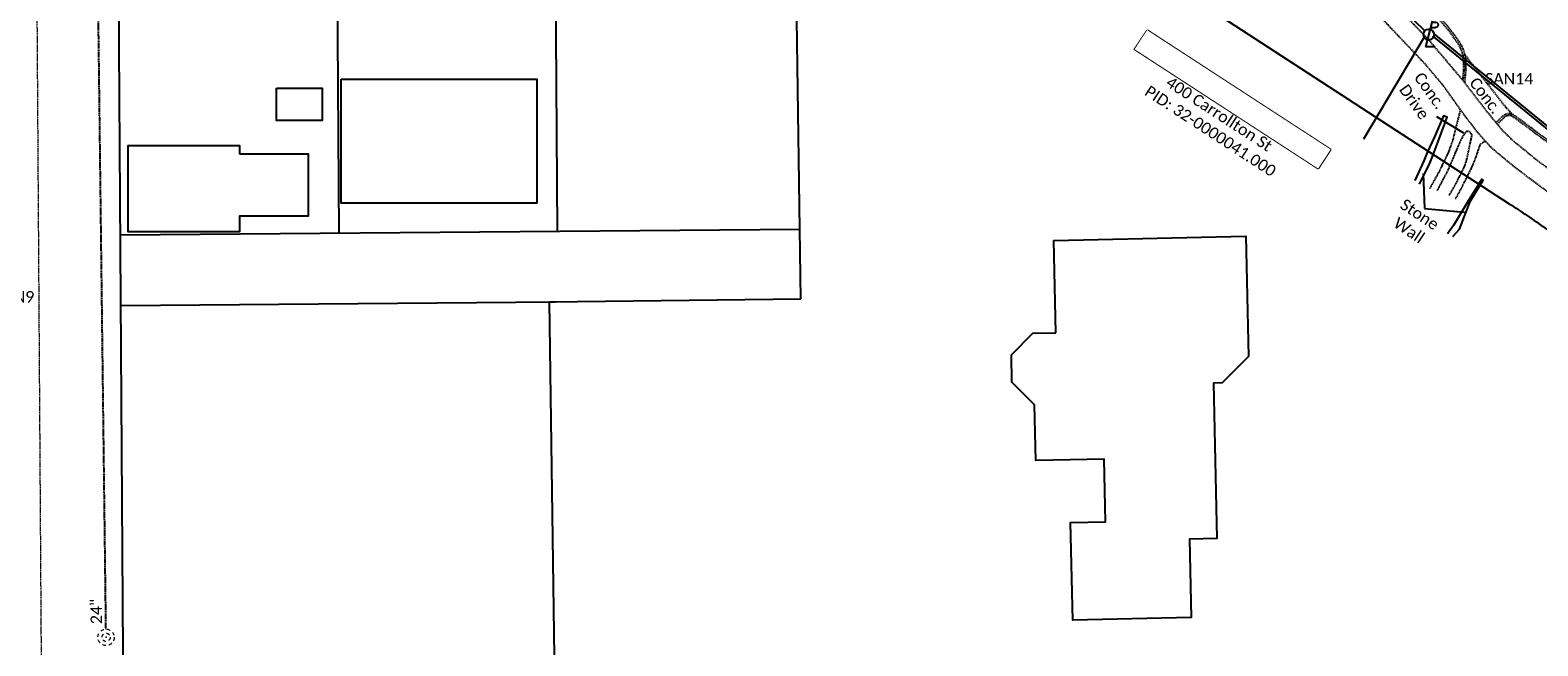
# Model space of a CAD drawing. Header units: feet. Extents: x 2296871 to 2305194, y 360020 to 364238.
# Tile 19 of 55: x 2302619 to 2302987, y 360746 to 360897. Entities that reach past the tile are written whole.
import ezdxf

# ---------------------------------------------------------------- set-up
doc = ezdxf.new("R2010")
doc.units = ezdxf.units.FT
doc.header["$MEASUREMENT"] = 0
doc.set_wipeout_variables(frame=1)
for name, pattern in [('DGN Style 2', [0.017105, 0.010263, -0.006842]), ('drainage01', [1.6, 0.85, -0.75]), ('OhDOT_USTN1', [0.055, 0.014, -0.041]), ('OhDOT_USTN3', [0.22, 0.165, -0.055]), ('OhDOT_USTN5', [0.11, 0.055, -0.055]), ('ohelecex', [0]), ('ohteleex', [0]), ('rowex', [0])]:
    doc.linetypes.add(name, pattern=pattern)
doc.layers.add('ALLIGNMENT_NOPLOT', color=1, linetype='DGN Style 2', lineweight=13, plot=False)
for name, color, linetype in [('BD_X_Building', 231, 'Continuous'), ('CM_X_Wall', 254, 'Continuous'), ('DR_X_Cells', 121, 'Continuous'), ('DR_X_Text', 7, 'Continuous'), ('DV_X_Property_Line', 7, 'Continuous'), ('PV_X_Curb', 120, 'OhDOT_USTN1'), ('PV_X_Driveway', 7, 'OhDOT_USTN5'), ('PV_X_EOP', 7, 'OhDOT_USTN3'), ('PV_X_Text', 7, 'Continuous'), ('PV_X_Walk', 120, 'OhDOT_USTN5'), ('RW_X_Fee_RW', 6, 'rowex'), ('SV_X_Text_Name', 7, 'Continuous'), ('SV_X_Text_Name_MASK', 7, 'Continuous'), ('TX_X_20', 7, 'Continuous'), ('UT_X_Electric_Cells', 1, 'Continuous'), ('UT_X_Misc_Cells', 7, 'Continuous'), ('UT_X_Overhead_Electric', 1, 'ohelecex'), ('UT_X_Overhead_Telecom', 30, 'ohteleex'), ('UT_X_Sanitary_Text', 7, 'Continuous')]:
    doc.layers.add(name, color=color, linetype=linetype)
doc.layers.add('DR_X_Storm_REMOVED', color=253, linetype='OhDOT_USTN1', plot=False)
doc.styles.add('Simplex Normal (0.14)', font='calibri.ttf', dxfattribs={"height": 0.14})
doc.styles.add('Straight-Normal', font='calibri.ttf', dxfattribs={"height": 0.14})

# ---------------------------------------------------------------- blocks, each defined once
blk = doc.blocks.new('ODOT STORM MANHOLE')
at = {"layer": 'DR_X_Cells', "color": 151, "linetype": 'drainage01', "lineweight": 0, "ltscale": 0.05}
for radius in [0.1, 0.05]:
    blk.add_circle((0, 0), radius, dxfattribs=at)
at = {"layer": 'DR_X_Cells', "color": 151, "linetype": 'Continuous', "lineweight": 0}
blk.add_point((0, 0), dxfattribs=at)
blk = doc.blocks.new('TLPW')
at = {"linetype": 'Continuous'}
for p, q in [((0.048, 0.18), (-0.04, -0.15)), ((0.128, 0.18), (-0.032, 0.18)), ((0.023, 0.086), (0.083, 0.086)), ((0.04, 0.15), (0.083, 0.15)), ((0.08, -0.15), (-0.04, -0.15))]:
    blk.add_line(p, q, dxfattribs=at)
blk.add_circle((0, 0), 0.065, dxfattribs=at)
at = {"linetype": 'Continuous', "extrusion": (0, 0, -1)}
blk.add_arc((-0.083, 0.118), 0.0319, 88.8767, 271.1233, dxfattribs=at)
blk = doc.blocks.new('ODOT ELEC TELE LIGHT POLE')
blk.add_blockref('TLPW', (0, 0))

msp = doc.modelspace()

# ---------------------------------------------------------------- linework, layer by layer
at = {"layer": 'ALLIGNMENT_NOPLOT'}
msp.add_lwpolyline([(2302618.61, 361141.06), (2302621.94, 360634.45)], dxfattribs=at)
at = {"layer": 'BD_X_Building'}
for points in [[(2302694.5, 360884.95), (2302742.25, 360884.95), (2302742.25, 360854.6), (2302694.5, 360854.6)], [(2302678.66, 360882.7), (2302689.8, 360882.7), (2302689.8, 360874.8), (2302678.66, 360874.8)], [(2302669.69, 360866.68), (2302686.41, 360866.68), (2302686.41, 360851.48), (2302669.69, 360851.48), (2302669.69, 360847.64), (2302642.51, 360847.64), (2302642.51, 360868.71), (2302669.69, 360868.71), (2302669.69, 360866.68)], [(2302868.97, 360822.98), (2302868.46, 360845.53), (2302915.35, 360846.59), (2302916.01, 360817.19), (2302909.52, 360810.7), (2302907.41, 360810.65), (2302908.27, 360772.67), (2302901.55, 360772.52), (2302901.98, 360753.39), (2302873.07, 360752.74), (2302872.53, 360776.58), (2302881.07, 360776.77), (2302880.73, 360792.12), (2302864.06, 360791.74), (2302863.75, 360805.36), (2302858.24, 360810.87), (2302858.09, 360817.59), (2302863.36, 360822.86), (2302868.97, 360822.98)]]:
    msp.add_lwpolyline(points, close=True, dxfattribs=at)
at = {"layer": 'CM_X_Wall', "flags": 128}
for points in [[(2302957.74, 360859.25), (2302960.22, 360864.36), (2302961.03, 360866.41), (2302962.56, 360870.38), (2302964.48, 360875.63), (2302963.63, 360875.94), (2302961.39, 360870.82), (2302959.64, 360866.98), (2302958.83, 360865), (2302956.58, 360860.14)], [(2302965.84, 360846.51), (2302967.54, 360848.29), (2302970.08, 360855.05), (2302973.3, 360860.27), (2302972.93, 360860.5), (2302969.69, 360855.29), (2302966.04, 360849.18), (2302964.55, 360847.11)]]:
    msp.add_lwpolyline(points, dxfattribs=at)
at = {"layer": 'DR_X_Storm_REMOVED', "flags": 128}
msp.add_lwpolyline([(2302637.06, 360750.55), (2302634.47, 360960.01)], dxfattribs=at)
at = {"layer": 'DV_X_Property_Line'}
for p, q in [((2302806.68, 360831.26), (2302804.72, 360968.29)), ((2302745.35, 360830.49), (2302806.68, 360831.26)), ((2302747.93, 360650.51), (2302745.35, 360830.49))]:
    msp.add_line(p, q, dxfattribs=at)
for points in [[(2302746.41, 360967.8), (2302747.2, 360847.8)], [(2302693.08, 360967.35), (2302693.87, 360847.35)], [(2302640.54, 360846.91), (2302806.43, 360848.3)], [(2302640.66, 360829.61), (2302746.77, 360830.5)]]:
    msp.add_lwpolyline(points, dxfattribs=at)
at = {"layer": 'PV_X_Curb', "flags": 128}
for points in [[(2302808.69, 360978.68), (2302809.43, 360978.55), (2302809.6, 360978.52), (2302810.62, 360978.32), (2302814.37, 360977.46), (2302819.18, 360976.36), (2302822.4, 360975.68), (2302823.91, 360975.31), (2302825.73, 360974.76), (2302826.56, 360974.48), (2302828.15, 360973.99), (2302831.51, 360972.98), (2302831.63, 360972.94), (2302833.17, 360972.53), (2302837.61, 360971.27), (2302840.48, 360970.38), (2302842.94, 360969.59), (2302845.12, 360968.85), (2302845.45, 360968.78), (2302846.57, 360968.43), (2302848.36, 360967.83), (2302849.45, 360967.45), (2302851.75, 360966.61), (2302852.67, 360966.24), (2302854.96, 360965.39), (2302855.73, 360965.1), (2302857.51, 360964.46), (2302860.17, 360963.45), (2302862.37, 360962.59), (2302867.88, 360960.41), (2302869.65, 360959.71), (2302875.02, 360957.42), (2302879.81, 360955.3), (2302883.61, 360953.55), (2302887.73, 360951.54), (2302889.51, 360950.7), (2302891.59, 360949.67), (2302892.82, 360949.09), (2302895.28, 360947.8), (2302900.1, 360945.27), (2302903.32, 360943.56), (2302906.22, 360941.91), (2302909.03, 360940.3), (2302911.56, 360938.85), (2302913.54, 360937.69), (2302915.95, 360936.2), (2302918.71, 360934.46), (2302923.41, 360931.5), (2302927.94, 360928.47), (2302931.01, 360926.42), (2302932.61, 360925.3), (2302934.43, 360924.01), (2302936.64, 360922.33), (2302939.02, 360920.54), (2302940.15, 360919.67), (2302940.98, 360919.04), (2302943.67, 360916.96), (2302946.69, 360914.64), (2302949.78, 360912.29), (2302952.1, 360910.51), (2302952.7, 360910), (2302954.41, 360908.35), (2302957.04, 360905.96), (2302957.74, 360905.23), (2302958.05, 360904.84), (2302958.37, 360904.45), (2302958.75, 360904.2), (2302959.79, 360903.11), (2302960.76, 360902.16), (2302960.83, 360902.08), (2302961.12, 360901.79), (2302961.89, 360900.92), (2302963.34, 360899.3), (2302964.36, 360898.15), (2302966.26, 360895.68), (2302967.84, 360893.37), (2302968.43, 360892.03), (2302968.77, 360890.85), (2302968.98, 360889.41), (2302969, 360888.32), (2302969, 360887.53), (2302968.93, 360886.46), (2302968.8, 360885.09), (2302968.75, 360884.72), (2302968.72, 360884.17)], [(2302808.53, 360978.2), (2302808.54, 360978.19), (2302809.34, 360978.06), (2302809.51, 360978.03), (2302810.52, 360977.83), (2302814.26, 360976.97), (2302819.07, 360975.87), (2302822.29, 360975.19), (2302823.77, 360974.83), (2302825.58, 360974.28), (2302826.4, 360974), (2302828.01, 360973.51), (2302831.36, 360972.51), (2302831.49, 360972.46), (2302833.03, 360972.05), (2302837.46, 360970.79), (2302840.33, 360969.9), (2302842.78, 360969.12), (2302844.98, 360968.37), (2302845.32, 360968.3), (2302846.41, 360967.95), (2302848.2, 360967.35), (2302849.29, 360966.98), (2302851.58, 360966.14), (2302852.49, 360965.77), (2302854.79, 360964.92), (2302855.55, 360964.63), (2302857.34, 360963.99), (2302859.99, 360962.98), (2302862.18, 360962.13), (2302867.7, 360959.94), (2302869.46, 360959.24), (2302874.82, 360956.96), (2302879.6, 360954.85), (2302883.39, 360953.09), (2302887.51, 360951.09), (2302889.3, 360950.25), (2302891.37, 360949.22), (2302892.6, 360948.64), (2302895.05, 360947.36), (2302899.87, 360944.83), (2302903.07, 360943.12), (2302905.97, 360941.47), (2302908.78, 360939.86), (2302911.31, 360938.42), (2302913.28, 360937.26), (2302915.68, 360935.78), (2302918.44, 360934.04), (2302923.14, 360931.08), (2302927.66, 360928.05), (2302930.72, 360926), (2302932.33, 360924.89), (2302934.13, 360923.61), (2302936.34, 360921.93), (2302938.72, 360920.14), (2302939.85, 360919.27), (2302940.68, 360918.65), (2302943.36, 360916.57), (2302946.38, 360914.24), (2302949.47, 360911.89), (2302951.78, 360910.12), (2302952.36, 360909.63), (2302954.07, 360907.99), (2302956.69, 360905.6), (2302957.36, 360904.9), (2302957.67, 360904.53), (2302958.03, 360904.08), (2302958.43, 360903.82), (2302959.44, 360902.76), (2302960.4, 360901.82), (2302960.46, 360901.75), (2302960.76, 360901.45), (2302961.52, 360900.59), (2302962.97, 360898.97), (2302963.98, 360897.83), (2302965.85, 360895.39), (2302967.4, 360893.13), (2302967.96, 360891.86), (2302968.28, 360890.75), (2302968.48, 360889.36), (2302968.5, 360888.32), (2302968.5, 360887.55), (2302968.43, 360886.5), (2302968.31, 360885.15), (2302968.25, 360884.77), (2302968.25, 360884.74)], [(2302976.44, 360874.29), (2302977.46, 360875.35), (2302978.05, 360875.95), (2302978.6, 360876.31), (2302979.13, 360876.52), (2302979.84, 360876.56), (2302980.17, 360876.56), (2302980.69, 360876.26), (2302982.07, 360875.26), (2302985.07, 360873.02), (2302986.1, 360872.23), (2302988.54, 360870.44), (2302991.28, 360868.4), (2302994.57, 360865.97), (2302996.14, 360864.91), (2303000.74, 360861.64), (2303003.29, 360859.8), (2303003.69, 360859.5), (2303003.4, 360859.1), (2303003, 360859.39), (2303000.45, 360861.24), (2302995.85, 360864.5), (2302994.29, 360865.56), (2302990.98, 360868), (2302988.24, 360870.04), (2302985.8, 360871.83), (2302984.77, 360872.62), (2302981.78, 360874.86), (2302980.42, 360875.84), (2302980.03, 360876.06), (2302979.85, 360876.06), (2302979.24, 360876.02), (2302978.83, 360875.87), (2302978.37, 360875.56), (2302977.82, 360875), (2302976.76, 360873.9)]]:
    msp.add_lwpolyline(points, dxfattribs=at)
at = {"layer": 'PV_X_Driveway', "flags": 128}
for points in [[(2302960.31, 360858.24), (2302962.65, 360862.46), (2302964.88, 360867.11), (2302965.97, 360870.17), (2302966.31, 360871.61), (2302967.76, 360877.37)], [(2302962.09, 360857.7), (2302963.09, 360859.6), (2302964.57, 360862.39), (2302964.77, 360862.78), (2302966.64, 360867.16), (2302967.78, 360869.86), (2302967.86, 360870.05), (2302968.75, 360871.6), (2302969.26, 360872.2), (2302969.6, 360872.24), (2302969.93, 360872.13), (2302970.11, 360871.94), (2302970.31, 360871.66), (2302970.49, 360871.21), (2302970.33, 360870.6), (2302969.18, 360865.23), (2302968.93, 360864.37), (2302968.57, 360863.39), (2302967.6, 360861.44), (2302966.53, 360859.31), (2302964.85, 360856.38)], [(2302966.55, 360855.67), (2302967.82, 360857.98), (2302969.27, 360860.86), (2302970.4, 360863.11), (2302971.52, 360865.81), (2302972.28, 360868.06), (2302972.58, 360868.97), (2302972.81, 360869.23), (2302973.38, 360869.58), (2302973.83, 360869.77)]]:
    msp.add_lwpolyline(points, dxfattribs=at)
at = {"layer": 'PV_X_EOP', "flags": 128}
msp.add_lwpolyline([(2302968.77, 360890.85), (2302972.5, 360886.06), (2302978.07, 360878.91), (2302980.17, 360876.56)], dxfattribs=at)
at = {"layer": 'PV_X_Text'}
msp.add_lwpolyline([(2302961.89, 360875.84), (2302968.47, 360871.84)], dxfattribs=at)
at = {"layer": 'PV_X_Walk', "flags": 128}
for points in [[(2303015.99, 360843.13), (2303007.88, 360848.97), (2303007.15, 360849.5), (2302999.19, 360855.55), (2302991.24, 360861.6), (2302990.61, 360862.08), (2302987.17, 360864.49), (2302980.69, 360869.77), (2302978.17, 360872.21), (2302975.57, 360875.33), (2302973.36, 360878.12), (2302968.65, 360884.26), (2302962.21, 360891.9), (2302960.11, 360894.4), (2302953.12, 360901.66), (2302945.6, 360908.24), (2302941.98, 360911.4), (2302939.86, 360912.92), (2302933.19, 360917.65), (2302925, 360923.34), (2302924.55, 360923.65), (2302916.35, 360929.35), (2302916.16, 360929.48), (2302908.07, 360934.13), (2302899.32, 360938.92), (2302893.88, 360941.9), (2302885.6, 360946.22), (2302876.87, 360950.47), (2302867.59, 360954.07), (2302866.05, 360954.67), (2302857.12, 360958.13), (2302853.91, 360959.38), (2302844.5, 360962.62), (2302842.59, 360963.28), (2302833.07, 360966.24), (2302832.43, 360966.44), (2302822.93, 360969.11), (2302813.24, 360971.46), (2302808.75, 360972.54), (2302807.25, 360972.63), (2302805.83, 360972.35), (2302804.43, 360971.15), (2302802.47, 360969.84), (2302802.04, 360968.15), (2302806.27, 360967.82), (2302810.31, 360967.51), (2302816.24, 360966.12), (2302821.92, 360964.49), (2302831.51, 360961.73), (2302839.27, 360959.5), (2302843.42, 360958.11), (2302852.82, 360954.69), (2302855.14, 360953.84), (2302864.45, 360950.17), (2302872, 360947.2), (2302879.5, 360943.88), (2302885.08, 360941.18), (2302893.89, 360936.45), (2302897.06, 360934.75), (2302897.91, 360933.69), (2302898.38, 360932.65), (2302898.66, 360931.43), (2302898.97, 360928.37)], [(2302903.91, 360928.34), (2302905.04, 360930.7), (2302908.29, 360929.06), (2302909.54, 360928.28), (2302917.85, 360922.71), (2302922.02, 360919.92), (2302930.21, 360914.18), (2302930.56, 360913.94), (2302938.71, 360908.14), (2302938.92, 360907.99), (2302942.4, 360905.25), (2302948.84, 360899.48), (2302950.55, 360897.62), (2302957.44, 360890.37), (2302958.83, 360888.91), (2302963.21, 360883.72), (2302968, 360877.03), (2302969.6, 360874.89), (2302971.99, 360871.84), (2302972.37, 360871.36), (2302975.29, 360868.17), (2302980.63, 360863.72), (2302987.32, 360858.67), (2302995.39, 360852.77), (2303003.52, 360846.83), (2303011.52, 360840.84), (2303013.25, 360839.54)]]:
    msp.add_lwpolyline(points, dxfattribs=at)
at = {"layer": 'RW_X_Fee_RW', "flags": 128}
msp.add_lwpolyline([(2302804.72, 360968.29), (2302979.65, 360854.49, -0.010662), (2302988.43, 360848.51), (2303174.05, 360716.17), (2303189.85, 360708.74)], format="xyb", dxfattribs=at)
at = {"layer": 'RW_X_Fee_RW'}
msp.add_lwpolyline([(2302641.86, 360646.26), (2302639.75, 360966.91)], dxfattribs=at)
at = {"layer": 'SV_X_Text_Name_MASK'}
msp.add_lwpolyline([(2302891.22, 360896.9), (2302936.02, 360867.75), (2302932.99, 360863.09), (2302888.19, 360892.24)], close=True, dxfattribs=at)
at = {"layer": 'TX_X_20'}
for points in [[(2302958.61, 360861.87), (2302958.98, 360853.31)], [(2302958.98, 360853.31), (2302968.7, 360852.42)]]:
    msp.add_lwpolyline(points, dxfattribs=at)
at = {"layer": 'UT_X_Misc_Cells', "flags": 128}
msp.add_lwpolyline([(2302950.67, 360904.95), (2302959.05, 360896.73)], dxfattribs=at)
at = {"layer": 'UT_X_Overhead_Electric', "ltscale": 0.8, "flags": 128}
for points in [[(2302958.86, 360895.16), (2302944.04, 360870.23)], [(2302961.27, 360896.01), (2303036.89, 360834.34)]]:
    msp.add_lwpolyline(points, dxfattribs=at)
at = {"layer": 'UT_X_Overhead_Telecom', "ltscale": 0.77, "flags": 128}
msp.add_lwpolyline([(2302961.15, 360895.26), (2303036.61, 360833.98)], dxfattribs=at)

# ---------------------------------------------------------------- block references
at = {"layer": 'DR_X_Cells', "xscale": 20, "yscale": 20, "zscale": 20}
msp.add_blockref('ODOT STORM MANHOLE', (2302637.08, 360748.55), dxfattribs=at)
at = {"layer": 'UT_X_Electric_Cells', "xscale": 20, "yscale": 20, "zscale": 20}
msp.add_blockref('ODOT ELEC TELE LIGHT POLE', (2302959.98, 360895.82), dxfattribs=at)

# ---------------------------------------------------------------- texts
at = {"layer": 'DR_X_Text', "insert": (2302634.67, 360754.87), "char_height": 2.8, "attachment_point": 5, "rotation": 90.7074, "style": 'Simplex Normal (0.14)'}
msp.add_mtext('24"', dxfattribs=at)
at = {"layer": 'PV_X_Text', "char_height": 2.8, "attachment_point": 5, "style": 'Straight-Normal'}
for s, insert, rotation in [('Conc.\\PDrive', (2302958.36, 360880.73), 305.5727), ('Conc.', (2302973.84, 360880.92), 307.4691)]:
    msp.add_mtext(s, dxfattribs=dict(at, insert=insert, rotation=rotation))
at = {"layer": 'SV_X_Text_Name', "insert": (2302908.84, 360876.43), "char_height": 2.8, "width": 77.9146, "attachment_point": 5, "rotation": 326.9561, "style": 'Simplex Normal (0.14)'}
msp.add_mtext('Michael & Kathleen Burnett\\P400 Carrollton St\\P PID: 32-0000041.000', dxfattribs=at)
at = {"layer": 'TX_X_20', "insert": (2302956.49, 360849.94), "char_height": 2.8, "width": 23.4667, "attachment_point": 5, "rotation": 326.3606, "style": 'Straight-Normal'}
msp.add_mtext('Stone\\PWall', dxfattribs=at)
at = {"layer": 'UT_X_Sanitary_Text', "char_height": 2.8, "attachment_point": 5, "style": 'Simplex Normal (0.14)'}
for s, insert in [('SAN14', (2302979.63, 360885.02)), ('SAN9', (2302614.77, 360831.73))]:
    msp.add_mtext(s, dxfattribs=dict(at, insert=insert))

# ---------------------------------------------------------------- next in the draw order: wipeouts: each hides what was drawn before it
msp.add_wipeout([(2302891.22, 360896.9), (2302936.02, 360867.75), (2302932.99, 360863.09), (2302888.19, 360892.24)]).dxf.layer = 'SV_X_Text_Name_MASK'

doc.saveas('drawing.dxf')
